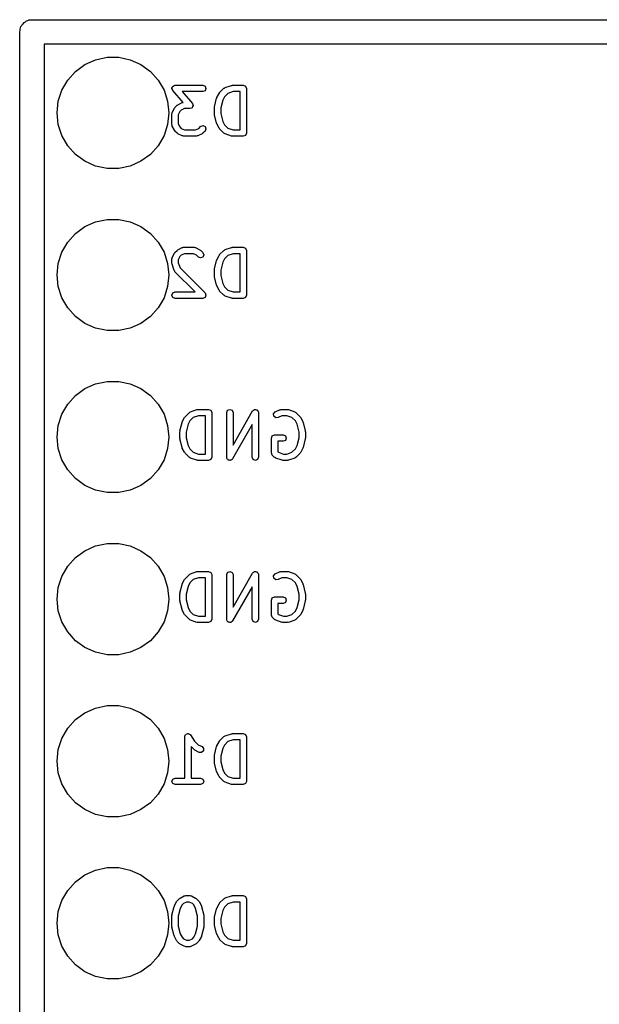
# Model space of a CAD drawing. Extents: x 128.4 to 146.6, y -61.5 to -30.6.
# Tile 3 of 4: x 128.4 to 137.5, y -46 to -30.6. Entities that reach past the tile are written whole.
import ezdxf

# ---------------------------------------------------------------- set-up
doc = ezdxf.new("R2010")
doc.units = 0
doc.layers.add('BLACK', color=7, linetype='CONTINUOUS')

msp = doc.modelspace()

# ---------------------------------------------------------------- linework, layer by layer
at = {"layer": 'BLACK', "linetype": 'CONTINUOUS'}
for p, q in [((128.434, -30.7221), (128.438, -30.7011)), ((128.438, -30.7011), (128.452, -30.6844)), ((128.452, -30.6844), (128.461, -30.6652)), ((128.461, -30.6652), (128.478, -30.6517)), ((128.478, -30.6517), (128.491, -30.6349)), ((128.491, -30.6349), (128.511, -30.6257)), ((128.511, -30.6257), (128.527, -30.6123)), ((128.527, -30.6123), (128.548, -30.6076)), ((128.548, -30.6076), (128.568, -30.5982)), ((128.568, -30.5982), (128.589, -30.5983)), ((128.589, -30.5983), (128.61, -30.5935)), ((128.61, -30.5935), (146.39, -30.5935)), ((128.419, -30.7837), (128.424, -30.7628)), ((128.419, -61.264), (128.419, -30.7837)), ((128.424, -30.7415), (128.434, -30.7221)), ((128.424, -30.7628), (128.424, -30.7415)), ((128.8, -30.9745), (128.8, -61.0735)), ((143.659, -30.9745), (128.8, -30.9745)), ((129.294, -31.4028), (129.442, -31.2951)), ((129.442, -31.2951), (129.609, -31.2206)), ((129.609, -31.2206), (129.788, -31.1825)), ((129.788, -31.1825), (129.972, -31.1825)), ((129.972, -31.1825), (130.151, -31.2206)), ((130.151, -31.2206), (130.318, -31.2951)), ((130.318, -31.2951), (130.466, -31.4028)), ((129.171, -31.5389), (129.294, -31.4028)), ((130.466, -31.4028), (130.589, -31.5389)), ((129.079, -31.6976), (129.171, -31.5389)), ((130.589, -31.5389), (130.681, -31.6976)), ((130.821, -31.633), (130.838, -31.6274)), ((130.838, -31.6274), (130.854, -31.6207)), ((130.854, -31.6207), (131.287, -31.6207)), ((131.287, -31.6207), (131.323, -31.6353)), ((131.638, -31.6566), (131.738, -31.6232)), ((131.738, -31.6232), (131.746, -31.6238)), ((131.746, -31.6238), (131.754, -31.6207)), ((131.754, -31.6207), (131.921, -31.6207)), ((131.921, -31.6207), (131.956, -31.6353)), ((129.023, -31.8718), (129.079, -31.6976)), ((130.681, -31.6976), (130.737, -31.8718)), ((130.804, -31.6673), (130.812, -31.6516)), ((130.805, -31.669), (130.804, -31.6673)), ((130.804, -31.6707), (130.805, -31.669)), ((130.811, -31.6869), (130.804, -31.6707)), ((130.816, -31.7036), (130.811, -31.6869)), ((130.812, -31.6516), (130.819, -31.6353)), ((130.98, -31.8904), (130.816, -31.7036)), ((130.819, -31.6353), (130.82, -31.6346)), ((130.82, -31.6346), (130.821, -31.633)), ((131.287, -31.7207), (130.964, -31.7207)), ((130.964, -31.7207), (131.125, -31.9044)), ((131.323, -31.706), (131.287, -31.7207)), ((131.323, -31.6353), (131.337, -31.6707)), ((131.337, -31.6707), (131.323, -31.706)), ((131.509, -31.815), (131.543, -31.7483)), ((131.543, -31.7483), (131.549, -31.7429)), ((131.549, -31.7429), (131.552, -31.7353)), ((131.552, -31.7353), (131.619, -31.6686)), ((131.619, -31.6686), (131.629, -31.6642)), ((131.681, -31.7477), (131.628, -31.8003)), ((131.629, -31.6642), (131.638, -31.6566)), ((131.762, -31.7207), (131.681, -31.7477)), ((131.871, -31.7207), (131.762, -31.7207)), ((131.871, -32.3207), (131.871, -31.7207)), ((131.956, -31.6353), (131.971, -31.6707)), ((131.971, -31.6707), (131.971, -32.3707)), ((129.004, -32.054), (129.023, -31.8718)), ((130.737, -31.8718), (130.756, -32.054)), ((130.852, -31.9686), (130.885, -31.9353)), ((130.885, -31.9353), (130.893, -31.9322)), ((130.893, -31.9322), (130.898, -31.9259)), ((130.898, -31.9259), (130.965, -31.8926)), ((130.965, -31.8926), (130.977, -31.8918)), ((130.977, -31.8918), (130.98, -31.8904)), ((131.125, -31.9044), (131.131, -31.9211)), ((131.137, -31.9407), (131.129, -31.9564)), ((131.131, -31.9211), (131.137, -31.9373)), ((131.137, -31.9373), (131.137, -31.939)), ((131.137, -31.939), (131.137, -31.9407)), ((131.472, -31.9585), (131.505, -31.8252)), ((131.505, -31.8252), (131.509, -31.8206)), ((131.509, -31.8206), (131.509, -31.815)), ((131.601, -31.8548), (131.571, -31.9768)), ((131.628, -31.8003), (131.601, -31.8548)), ((129.023, -32.2362), (129.004, -32.054)), ((130.756, -32.054), (130.737, -32.2362)), ((130.804, -32.0707), (130.808, -32.0599)), ((130.804, -32.2373), (130.804, -32.0707)), ((130.808, -32.0599), (130.809, -32.0483)), ((130.809, -32.0483), (130.843, -31.9816)), ((130.843, -31.9816), (130.849, -31.9762)), ((130.849, -31.9762), (130.852, -31.9686)), ((130.928, -32.0336), (130.904, -32.0825)), ((130.904, -32.0825), (130.904, -32.2255)), ((130.95, -32.0118), (130.928, -32.0336)), ((130.999, -31.9873), (130.95, -32.0118)), ((131.087, -31.9873), (130.999, -31.9873)), ((131.104, -31.9806), (131.087, -31.9873)), ((131.12, -31.975), (131.104, -31.9806)), ((131.121, -31.9734), (131.12, -31.975)), ((131.123, -31.9727), (131.121, -31.9734)), ((131.129, -31.9564), (131.123, -31.9727)), ((131.471, -31.9707), (131.473, -31.9648)), ((131.471, -32.0707), (131.471, -31.9707)), ((131.473, -32.0765), (131.471, -32.0707)), ((131.473, -31.9648), (131.472, -31.9585)), ((131.472, -32.0828), (131.473, -32.0765)), ((131.505, -32.2161), (131.472, -32.0828)), ((131.571, -31.9768), (131.571, -32.0645)), ((131.571, -32.0645), (131.601, -32.1865)), ((129.079, -32.4104), (129.023, -32.2362)), ((130.737, -32.2362), (130.681, -32.4104)), ((130.808, -32.2481), (130.804, -32.2373)), ((130.809, -32.2597), (130.808, -32.2481)), ((130.904, -32.2255), (130.928, -32.2744)), ((131.509, -32.2207), (131.505, -32.2161)), ((131.509, -32.2264), (131.509, -32.2207)), ((131.543, -32.293), (131.509, -32.2264)), ((131.601, -32.1865), (131.628, -32.241)), ((131.628, -32.241), (131.681, -32.2936)), ((130.843, -32.3264), (130.809, -32.2597)), ((130.849, -32.3318), (130.843, -32.3264)), ((130.852, -32.3394), (130.849, -32.3318)), ((130.885, -32.3727), (130.852, -32.3394)), ((130.893, -32.3758), (130.885, -32.3727)), ((130.898, -32.3821), (130.893, -32.3758)), ((130.965, -32.4154), (130.898, -32.3821)), ((130.928, -32.2744), (130.95, -32.2962)), ((130.95, -32.2962), (130.999, -32.3207)), ((130.999, -32.3207), (131.176, -32.3207)), ((131.176, -32.3207), (131.224, -32.2962)), ((131.276, -32.3821), (131.21, -32.4154)), ((131.224, -32.2962), (131.252, -32.2686)), ((131.252, -32.2686), (131.287, -32.254)), ((131.282, -32.3758), (131.276, -32.3821)), ((131.289, -32.3727), (131.282, -32.3758)), ((131.287, -32.254), (131.323, -32.2686)), ((131.323, -32.3394), (131.289, -32.3727)), ((131.323, -32.2686), (131.337, -32.304)), ((131.337, -32.304), (131.323, -32.3394)), ((131.549, -32.2984), (131.543, -32.293)), ((131.552, -32.306), (131.549, -32.2984)), ((131.619, -32.3727), (131.552, -32.306)), ((131.629, -32.3771), (131.619, -32.3727)), ((131.638, -32.3848), (131.629, -32.3771)), ((131.738, -32.4181), (131.638, -32.3848)), ((131.681, -32.2936), (131.762, -32.3207)), ((131.762, -32.3207), (131.871, -32.3207)), ((131.971, -32.3707), (131.956, -32.406)), ((129.171, -32.5691), (129.079, -32.4104)), ((130.681, -32.4104), (130.589, -32.5691)), ((130.977, -32.4162), (130.965, -32.4154)), ((130.987, -32.4207), (130.977, -32.4162)), ((131.187, -32.4207), (130.987, -32.4207)), ((131.198, -32.4162), (131.187, -32.4207)), ((131.21, -32.4154), (131.198, -32.4162)), ((131.746, -32.4175), (131.738, -32.4181)), ((131.754, -32.4207), (131.746, -32.4175)), ((131.921, -32.4207), (131.754, -32.4207)), ((131.956, -32.406), (131.921, -32.4207)), ((129.294, -32.7052), (129.171, -32.5691)), ((129.442, -32.8129), (129.294, -32.7052)), ((130.466, -32.7052), (130.318, -32.8129)), ((130.589, -32.5691), (130.466, -32.7052)), ((129.609, -32.8874), (129.442, -32.8129)), ((130.318, -32.8129), (130.151, -32.8874)), ((129.788, -32.9255), (129.609, -32.8874)), ((129.972, -32.9255), (129.788, -32.9255)), ((130.151, -32.8874), (129.972, -32.9255)), ((129.442, -33.8351), (129.609, -33.7606)), ((129.609, -33.7606), (129.788, -33.7225)), ((129.788, -33.7225), (129.972, -33.7225)), ((129.972, -33.7225), (130.151, -33.7606)), ((130.151, -33.7606), (130.318, -33.8351)), ((129.171, -34.0789), (129.294, -33.9428)), ((129.294, -33.9428), (129.442, -33.8351)), ((130.318, -33.8351), (130.466, -33.9428)), ((130.466, -33.9428), (130.589, -34.0789)), ((129.079, -34.2376), (129.171, -34.0789)), ((130.589, -34.0789), (130.681, -34.2376)), ((129.023, -34.4118), (129.079, -34.2376)), ((130.681, -34.2376), (130.737, -34.4118)), ((130.809, -34.3216), (130.843, -34.255)), ((130.843, -34.255), (130.849, -34.2496)), ((130.849, -34.2496), (130.852, -34.242)), ((130.852, -34.242), (130.885, -34.2086)), ((130.885, -34.2086), (130.893, -34.2055)), ((130.893, -34.2055), (130.898, -34.1993)), ((130.898, -34.1993), (130.965, -34.1659)), ((130.965, -34.1659), (130.977, -34.1651)), ((130.977, -34.1651), (130.987, -34.1607)), ((130.987, -34.1607), (131.154, -34.1607)), ((131.154, -34.1607), (131.165, -34.1651)), ((131.165, -34.1651), (131.176, -34.1659)), ((131.176, -34.1659), (131.243, -34.1993)), ((131.243, -34.1993), (131.248, -34.2055)), ((131.248, -34.2055), (131.256, -34.2086)), ((131.256, -34.2086), (131.289, -34.242)), ((131.289, -34.242), (131.304, -34.2773)), ((131.552, -34.2753), (131.619, -34.2086)), ((131.619, -34.2086), (131.629, -34.2042)), ((131.629, -34.2042), (131.638, -34.1966)), ((131.638, -34.1966), (131.738, -34.1632)), ((131.738, -34.1632), (131.746, -34.1638)), ((131.746, -34.1638), (131.754, -34.1607)), ((131.754, -34.1607), (131.921, -34.1607)), ((131.921, -34.1607), (131.956, -34.1753)), ((131.956, -34.1753), (131.971, -34.2107)), ((131.971, -34.2107), (131.971, -34.9107)), ((130.804, -34.344), (130.808, -34.3332)), ((130.804, -34.4107), (130.804, -34.344)), ((130.808, -34.3332), (130.809, -34.3216)), ((130.928, -34.3069), (130.904, -34.3558)), ((130.904, -34.3558), (130.904, -34.4026)), ((130.904, -34.4026), (130.931, -34.4837)), ((130.95, -34.2851), (130.928, -34.3069)), ((130.999, -34.2607), (130.95, -34.2851)), ((131.142, -34.2607), (130.999, -34.2607)), ((131.191, -34.2851), (131.142, -34.2607)), ((131.219, -34.3127), (131.191, -34.2851)), ((131.254, -34.3273), (131.219, -34.3127)), ((131.289, -34.3127), (131.254, -34.3273)), ((131.304, -34.2773), (131.289, -34.3127)), ((131.472, -34.4985), (131.505, -34.3652)), ((131.505, -34.3652), (131.509, -34.3606)), ((131.509, -34.355), (131.543, -34.2883)), ((131.509, -34.3606), (131.509, -34.355)), ((131.543, -34.2883), (131.549, -34.2829)), ((131.549, -34.2829), (131.552, -34.2753)), ((131.601, -34.3948), (131.571, -34.5168)), ((131.628, -34.3403), (131.601, -34.3948)), ((131.681, -34.2877), (131.628, -34.3403)), ((131.762, -34.2607), (131.681, -34.2877)), ((131.871, -34.2607), (131.762, -34.2607)), ((131.871, -34.8607), (131.871, -34.2607)), ((129.004, -34.594), (129.023, -34.4118)), ((130.737, -34.4118), (130.756, -34.594)), ((130.807, -34.4183), (130.804, -34.4107)), ((130.807, -34.4265), (130.807, -34.4183)), ((130.84, -34.5265), (130.807, -34.4265)), ((130.848, -34.5353), (130.84, -34.5265)), ((130.852, -34.546), (130.848, -34.5353)), ((131.167, -34.8607), (130.852, -34.546)), ((130.931, -34.4837), (131.323, -34.8753)), ((131.471, -34.5107), (131.473, -34.5048)), ((131.471, -34.6107), (131.471, -34.5107)), ((131.473, -34.5048), (131.472, -34.4985)), ((131.571, -34.5168), (131.571, -34.6045)), ((129.023, -34.7762), (129.004, -34.594)), ((130.756, -34.594), (130.737, -34.7762)), ((131.473, -34.6165), (131.471, -34.6107)), ((131.472, -34.6228), (131.473, -34.6165)), ((131.505, -34.7561), (131.472, -34.6228)), ((131.571, -34.6045), (131.601, -34.7265)), ((129.079, -34.9504), (129.023, -34.7762)), ((130.737, -34.7762), (130.681, -34.9504)), ((130.819, -34.8753), (130.854, -34.8607)), ((130.854, -34.8607), (131.167, -34.8607)), ((131.509, -34.7607), (131.505, -34.7561)), ((131.509, -34.7664), (131.509, -34.7607)), ((131.543, -34.833), (131.509, -34.7664)), ((131.549, -34.8384), (131.543, -34.833)), ((131.552, -34.846), (131.549, -34.8384)), ((131.619, -34.9127), (131.552, -34.846)), ((131.601, -34.7265), (131.628, -34.781)), ((131.628, -34.781), (131.681, -34.8336)), ((131.681, -34.8336), (131.762, -34.8607)), ((131.762, -34.8607), (131.871, -34.8607)), ((129.171, -35.1091), (129.079, -34.9504)), ((130.681, -34.9504), (130.589, -35.1091)), ((130.804, -34.9107), (130.819, -34.8753)), ((130.819, -34.946), (130.804, -34.9107)), ((130.854, -34.9607), (130.819, -34.946)), ((131.287, -34.9607), (130.854, -34.9607)), ((131.323, -34.946), (131.287, -34.9607)), ((131.323, -34.8753), (131.323, -34.8753)), ((131.323, -34.8753), (131.337, -34.9107)), ((131.337, -34.9107), (131.323, -34.946)), ((131.629, -34.9171), (131.619, -34.9127)), ((131.638, -34.9248), (131.629, -34.9171)), ((131.738, -34.9581), (131.638, -34.9248)), ((131.746, -34.9575), (131.738, -34.9581)), ((131.754, -34.9607), (131.746, -34.9575)), ((131.921, -34.9607), (131.754, -34.9607)), ((131.956, -34.946), (131.921, -34.9607)), ((131.971, -34.9107), (131.956, -34.946)), ((129.294, -35.2452), (129.171, -35.1091)), ((130.589, -35.1091), (130.466, -35.2452)), ((129.442, -35.3529), (129.294, -35.2452)), ((130.466, -35.2452), (130.318, -35.3529)), ((129.609, -35.4274), (129.442, -35.3529)), ((129.788, -35.4655), (129.609, -35.4274)), ((129.972, -35.4655), (129.788, -35.4655)), ((130.151, -35.4274), (129.972, -35.4655)), ((130.318, -35.3529), (130.151, -35.4274)), ((129.294, -36.4828), (129.442, -36.3751)), ((129.442, -36.3751), (129.609, -36.3006)), ((129.609, -36.3006), (129.788, -36.2625)), ((129.788, -36.2625), (129.972, -36.2625)), ((129.972, -36.2625), (130.151, -36.3006)), ((130.151, -36.3006), (130.318, -36.3751)), ((130.318, -36.3751), (130.466, -36.4828)), ((129.171, -36.6189), (129.294, -36.4828)), ((130.466, -36.4828), (130.589, -36.6189)), ((129.079, -36.7776), (129.171, -36.6189)), ((130.589, -36.6189), (130.681, -36.7776)), ((131.096, -36.7366), (131.196, -36.7032)), ((131.196, -36.7032), (131.204, -36.7038)), ((131.204, -36.7038), (131.212, -36.7007)), ((131.212, -36.7007), (131.379, -36.7007)), ((131.379, -36.7007), (131.414, -36.7153)), ((131.414, -36.7153), (131.429, -36.7507)), ((131.662, -36.7507), (131.677, -36.7153)), ((131.677, -36.7153), (131.712, -36.7007)), ((131.712, -36.7007), (131.747, -36.7153)), ((131.747, -36.7153), (131.762, -36.7507)), ((132.069, -36.7259), (132.074, -36.7217)), ((132.074, -36.7217), (132.077, -36.7153)), ((132.077, -36.7153), (132.089, -36.7104)), ((132.089, -36.7104), (132.099, -36.7024)), ((132.099, -36.7024), (132.106, -36.7033)), ((132.106, -36.7033), (132.112, -36.7007)), ((132.112, -36.7007), (132.124, -36.7056)), ((132.124, -36.7056), (132.137, -36.7073)), ((132.137, -36.7073), (132.141, -36.7127)), ((132.141, -36.7127), (132.147, -36.7153)), ((132.147, -36.7153), (132.152, -36.7273)), ((132.423, -36.7393), (132.49, -36.7059)), ((132.49, -36.7059), (132.501, -36.7051)), ((132.501, -36.7051), (132.512, -36.7007)), ((132.512, -36.7007), (132.612, -36.7007)), ((132.612, -36.7007), (132.62, -36.7038)), ((132.62, -36.7038), (132.628, -36.7032)), ((132.628, -36.7032), (132.728, -36.7366)), ((129.023, -36.9518), (129.079, -36.7776)), ((130.681, -36.7776), (130.737, -36.9518)), ((130.967, -36.895), (131.001, -36.8283)), ((131.001, -36.8283), (131.007, -36.8229)), ((131.007, -36.8229), (131.01, -36.8153)), ((131.01, -36.8153), (131.077, -36.7486)), ((131.077, -36.7486), (131.087, -36.7442)), ((131.139, -36.8277), (131.086, -36.8803)), ((131.087, -36.7442), (131.096, -36.7366)), ((131.22, -36.8007), (131.139, -36.8277)), ((131.329, -36.8007), (131.22, -36.8007)), ((131.329, -37.4007), (131.329, -36.8007)), ((131.429, -36.7507), (131.429, -37.4507)), ((131.662, -37.4507), (131.662, -36.7507)), ((131.762, -37.2624), (132.069, -36.7259)), ((131.762, -36.7507), (131.762, -37.2624)), ((132.152, -36.7273), (132.16, -36.7375)), ((132.16, -36.7375), (132.159, -36.7443)), ((132.159, -36.7443), (132.162, -36.7507)), ((132.162, -36.7507), (132.162, -37.4507)), ((132.398, -36.7682), (132.423, -36.7393)), ((132.401, -36.8064), (132.398, -36.7682)), ((132.43, -36.8314), (132.401, -36.8064)), ((132.468, -36.8287), (132.43, -36.8314)), ((132.524, -36.8007), (132.468, -36.8287)), ((132.604, -36.8007), (132.524, -36.8007)), ((132.685, -36.8277), (132.604, -36.8007)), ((132.738, -36.8803), (132.685, -36.8277)), ((132.728, -36.7366), (132.737, -36.7442)), ((132.737, -36.7442), (132.747, -36.7486)), ((132.747, -36.7486), (132.814, -36.8153)), ((132.814, -36.8153), (132.817, -36.8229)), ((132.817, -36.8229), (132.823, -36.8283)), ((132.823, -36.8283), (132.857, -36.895)), ((129.004, -37.134), (129.023, -36.9518)), ((130.737, -36.9518), (130.756, -37.134)), ((130.93, -37.0385), (130.963, -36.9052)), ((130.963, -36.9052), (130.967, -36.9006)), ((130.967, -36.9006), (130.967, -36.895)), ((131.059, -36.9348), (131.029, -37.0568)), ((131.086, -36.8803), (131.059, -36.9348)), ((132.062, -36.9389), (131.755, -37.4755)), ((132.062, -37.4507), (132.062, -36.9389)), ((132.765, -36.9348), (132.738, -36.8803)), ((132.795, -37.0568), (132.765, -36.9348)), ((132.857, -36.895), (132.857, -36.9006)), ((132.857, -36.9006), (132.861, -36.9052)), ((132.861, -36.9052), (132.894, -37.0385)), ((129.023, -37.3162), (129.004, -37.134)), ((130.756, -37.134), (130.737, -37.3162)), ((130.929, -37.0507), (130.931, -37.0448)), ((130.929, -37.1507), (130.929, -37.0507)), ((130.931, -37.1565), (130.929, -37.1507)), ((130.931, -37.0448), (130.93, -37.0385)), ((130.93, -37.1628), (130.931, -37.1565)), ((130.963, -37.2961), (130.93, -37.1628)), ((131.029, -37.0568), (131.029, -37.1445)), ((131.029, -37.1445), (131.059, -37.2665)), ((132.362, -37.1507), (132.377, -37.1153)), ((132.362, -37.384), (132.362, -37.1507)), ((132.377, -37.1153), (132.412, -37.1007)), ((132.412, -37.1007), (132.545, -37.1007)), ((132.545, -37.1007), (132.581, -37.1153)), ((132.581, -37.186), (132.545, -37.2007)), ((132.581, -37.1153), (132.595, -37.1507)), ((132.595, -37.1507), (132.581, -37.186)), ((132.765, -37.2665), (132.795, -37.1445)), ((132.795, -37.1445), (132.795, -37.0568)), ((132.894, -37.1628), (132.861, -37.2961)), ((132.894, -37.0385), (132.893, -37.0448)), ((132.893, -37.0448), (132.895, -37.0507)), ((132.895, -37.1507), (132.893, -37.1565)), ((132.893, -37.1565), (132.894, -37.1628)), ((132.895, -37.0507), (132.895, -37.1507)), ((129.079, -37.4904), (129.023, -37.3162)), ((130.737, -37.3162), (130.681, -37.4904)), ((130.967, -37.3007), (130.963, -37.2961)), ((130.967, -37.3064), (130.967, -37.3007)), ((131.001, -37.373), (130.967, -37.3064)), ((131.059, -37.2665), (131.086, -37.321)), ((131.086, -37.321), (131.139, -37.3736)), ((132.545, -37.2007), (132.462, -37.2007)), ((132.462, -37.2007), (132.462, -37.3633)), ((132.685, -37.3736), (132.738, -37.321)), ((132.738, -37.321), (132.765, -37.2665)), ((132.857, -37.3064), (132.823, -37.373)), ((132.861, -37.2961), (132.857, -37.3007)), ((132.857, -37.3007), (132.857, -37.3064)), ((129.171, -37.6491), (129.079, -37.4904)), ((130.681, -37.4904), (130.589, -37.6491)), ((131.007, -37.3784), (131.001, -37.373)), ((131.01, -37.386), (131.007, -37.3784)), ((131.077, -37.4527), (131.01, -37.386)), ((131.087, -37.4571), (131.077, -37.4527)), ((131.096, -37.4648), (131.087, -37.4571)), ((131.196, -37.4981), (131.096, -37.4648)), ((131.139, -37.3736), (131.22, -37.4007)), ((131.22, -37.4007), (131.329, -37.4007)), ((131.414, -37.486), (131.379, -37.5007)), ((131.429, -37.4507), (131.414, -37.486)), ((131.665, -37.457), (131.662, -37.4507)), ((131.664, -37.4638), (131.665, -37.457)), ((131.672, -37.4741), (131.664, -37.4638)), ((131.677, -37.486), (131.672, -37.4741)), ((131.683, -37.4886), (131.677, -37.486)), ((131.687, -37.4941), (131.683, -37.4886)), ((131.7, -37.4957), (131.687, -37.4941)), ((131.712, -37.5007), (131.7, -37.4957)), ((131.735, -37.491), (131.725, -37.4989)), ((131.747, -37.486), (131.735, -37.491)), ((131.75, -37.4797), (131.747, -37.486)), ((131.755, -37.4755), (131.75, -37.4797)), ((132.077, -37.486), (132.062, -37.4507)), ((132.112, -37.5007), (132.077, -37.486)), ((132.147, -37.486), (132.112, -37.5007)), ((132.162, -37.4507), (132.147, -37.486)), ((132.377, -37.4194), (132.362, -37.384)), ((132.41, -37.4527), (132.377, -37.4194)), ((132.421, -37.4571), (132.41, -37.4527)), ((132.43, -37.4648), (132.421, -37.4571)), ((132.53, -37.4981), (132.43, -37.4648)), ((132.462, -37.3633), (132.472, -37.3736)), ((132.472, -37.3736), (132.553, -37.4007)), ((132.553, -37.4007), (132.604, -37.4007)), ((132.604, -37.4007), (132.685, -37.3736)), ((132.728, -37.4648), (132.628, -37.4981)), ((132.737, -37.4571), (132.728, -37.4648)), ((132.747, -37.4527), (132.737, -37.4571)), ((132.814, -37.386), (132.747, -37.4527)), ((132.817, -37.3784), (132.814, -37.386)), ((132.823, -37.373), (132.817, -37.3784)), ((129.294, -37.7852), (129.171, -37.6491)), ((130.589, -37.6491), (130.466, -37.7852)), ((131.204, -37.4975), (131.196, -37.4981)), ((131.212, -37.5007), (131.204, -37.4975)), ((131.379, -37.5007), (131.212, -37.5007)), ((131.718, -37.498), (131.712, -37.5007)), ((131.725, -37.4989), (131.718, -37.498)), ((132.538, -37.4975), (132.53, -37.4981)), ((132.545, -37.5007), (132.538, -37.4975)), ((132.612, -37.5007), (132.545, -37.5007)), ((132.62, -37.4975), (132.612, -37.5007)), ((132.628, -37.4981), (132.62, -37.4975)), ((129.442, -37.8929), (129.294, -37.7852)), ((130.466, -37.7852), (130.318, -37.8929)), ((129.609, -37.9674), (129.442, -37.8929)), ((130.318, -37.8929), (130.151, -37.9674)), ((129.788, -38.0055), (129.609, -37.9674)), ((129.972, -38.0055), (129.788, -38.0055)), ((130.151, -37.9674), (129.972, -38.0055)), ((129.442, -38.9151), (129.609, -38.8406)), ((129.609, -38.8406), (129.788, -38.8025)), ((129.788, -38.8025), (129.972, -38.8025)), ((129.972, -38.8025), (130.151, -38.8406)), ((130.151, -38.8406), (130.318, -38.9151)), ((129.171, -39.1589), (129.294, -39.0228)), ((129.294, -39.0228), (129.442, -38.9151)), ((130.318, -38.9151), (130.466, -39.0228)), ((130.466, -39.0228), (130.589, -39.1589)), ((129.079, -39.3176), (129.171, -39.1589)), ((130.589, -39.1589), (130.681, -39.3176)), ((129.023, -39.4918), (129.079, -39.3176)), ((130.681, -39.3176), (130.737, -39.4918)), ((131.01, -39.3553), (131.077, -39.2886)), ((131.077, -39.2886), (131.087, -39.2842)), ((131.087, -39.2842), (131.096, -39.2766)), ((131.096, -39.2766), (131.196, -39.2432)), ((131.22, -39.3407), (131.139, -39.3677)), ((131.196, -39.2432), (131.204, -39.2438)), ((131.204, -39.2438), (131.212, -39.2407)), ((131.212, -39.2407), (131.379, -39.2407)), ((131.329, -39.3407), (131.22, -39.3407)), ((131.329, -39.9407), (131.329, -39.3407)), ((131.379, -39.2407), (131.414, -39.2553)), ((131.414, -39.2553), (131.429, -39.2907)), ((131.429, -39.2907), (131.429, -39.9907)), ((131.662, -39.2907), (131.677, -39.2553)), ((131.662, -39.9907), (131.662, -39.2907)), ((131.677, -39.2553), (131.712, -39.2407)), ((131.712, -39.2407), (131.747, -39.2553)), ((131.747, -39.2553), (131.762, -39.2907)), ((131.762, -39.8024), (132.069, -39.2659)), ((131.762, -39.2907), (131.762, -39.8024)), ((132.069, -39.2659), (132.074, -39.2617)), ((132.074, -39.2617), (132.077, -39.2553)), ((132.077, -39.2553), (132.089, -39.2504)), ((132.089, -39.2504), (132.099, -39.2424)), ((132.099, -39.2424), (132.106, -39.2433)), ((132.106, -39.2433), (132.112, -39.2407)), ((132.112, -39.2407), (132.124, -39.2456)), ((132.124, -39.2456), (132.137, -39.2473)), ((132.137, -39.2473), (132.141, -39.2527)), ((132.141, -39.2527), (132.147, -39.2553)), ((132.147, -39.2553), (132.152, -39.2673)), ((132.152, -39.2673), (132.16, -39.2775)), ((132.16, -39.2775), (132.159, -39.2843)), ((132.159, -39.2843), (132.162, -39.2907)), ((132.162, -39.2907), (132.162, -39.9907)), ((132.398, -39.3082), (132.423, -39.2793)), ((132.401, -39.3464), (132.398, -39.3082)), ((132.43, -39.3714), (132.401, -39.3464)), ((132.423, -39.2793), (132.49, -39.2459)), ((132.524, -39.3407), (132.468, -39.3687)), ((132.49, -39.2459), (132.501, -39.2451)), ((132.501, -39.2451), (132.512, -39.2407)), ((132.512, -39.2407), (132.612, -39.2407)), ((132.604, -39.3407), (132.524, -39.3407)), ((132.685, -39.3677), (132.604, -39.3407)), ((132.612, -39.2407), (132.62, -39.2438)), ((132.62, -39.2438), (132.628, -39.2432)), ((132.628, -39.2432), (132.728, -39.2766)), ((132.728, -39.2766), (132.737, -39.2842)), ((132.737, -39.2842), (132.747, -39.2886)), ((132.747, -39.2886), (132.814, -39.3553)), ((129.004, -39.674), (129.023, -39.4918)), ((130.737, -39.4918), (130.756, -39.674)), ((130.93, -39.5785), (130.963, -39.4452)), ((130.963, -39.4452), (130.967, -39.4406)), ((130.967, -39.435), (131.001, -39.3683)), ((130.967, -39.4406), (130.967, -39.435)), ((131.001, -39.3683), (131.007, -39.3629)), ((131.007, -39.3629), (131.01, -39.3553)), ((131.059, -39.4748), (131.029, -39.5968)), ((131.086, -39.4203), (131.059, -39.4748)), ((131.139, -39.3677), (131.086, -39.4203)), ((132.062, -39.4789), (131.755, -40.0155)), ((132.062, -39.9907), (132.062, -39.4789)), ((132.468, -39.3687), (132.43, -39.3714)), ((132.738, -39.4203), (132.685, -39.3677)), ((132.765, -39.4748), (132.738, -39.4203)), ((132.795, -39.5968), (132.765, -39.4748)), ((132.814, -39.3553), (132.817, -39.3629)), ((132.817, -39.3629), (132.823, -39.3683)), ((132.823, -39.3683), (132.857, -39.435)), ((132.857, -39.435), (132.857, -39.4406)), ((132.857, -39.4406), (132.861, -39.4452)), ((132.861, -39.4452), (132.894, -39.5785)), ((130.929, -39.5907), (130.931, -39.5848)), ((130.929, -39.6907), (130.929, -39.5907)), ((130.931, -39.5848), (130.93, -39.5785)), ((131.029, -39.5968), (131.029, -39.6845)), ((132.362, -39.6907), (132.377, -39.6553)), ((132.377, -39.6553), (132.412, -39.6407)), ((132.412, -39.6407), (132.545, -39.6407)), ((132.545, -39.6407), (132.581, -39.6553)), ((132.581, -39.6553), (132.595, -39.6907)), ((132.795, -39.6845), (132.795, -39.5968)), ((132.894, -39.5785), (132.893, -39.5848)), ((132.893, -39.5848), (132.895, -39.5907)), ((132.895, -39.5907), (132.895, -39.6907)), ((129.023, -39.8562), (129.004, -39.674)), ((130.756, -39.674), (130.737, -39.8562)), ((130.931, -39.6965), (130.929, -39.6907)), ((130.93, -39.7028), (130.931, -39.6965)), ((130.963, -39.8361), (130.93, -39.7028)), ((131.029, -39.6845), (131.059, -39.8065)), ((131.059, -39.8065), (131.086, -39.861)), ((132.362, -39.924), (132.362, -39.6907)), ((132.545, -39.7407), (132.462, -39.7407)), ((132.462, -39.7407), (132.462, -39.9033)), ((132.581, -39.726), (132.545, -39.7407)), ((132.595, -39.6907), (132.581, -39.726)), ((132.738, -39.861), (132.765, -39.8065)), ((132.765, -39.8065), (132.795, -39.6845)), ((132.894, -39.7028), (132.861, -39.8361)), ((132.895, -39.6907), (132.893, -39.6965)), ((132.893, -39.6965), (132.894, -39.7028)), ((129.079, -40.0304), (129.023, -39.8562)), ((130.737, -39.8562), (130.681, -40.0304)), ((130.967, -39.8407), (130.963, -39.8361)), ((130.967, -39.8464), (130.967, -39.8407)), ((131.001, -39.913), (130.967, -39.8464)), ((131.007, -39.9184), (131.001, -39.913)), ((131.01, -39.926), (131.007, -39.9184)), ((131.077, -39.9927), (131.01, -39.926)), ((131.086, -39.861), (131.139, -39.9136)), ((131.139, -39.9136), (131.22, -39.9407)), ((131.22, -39.9407), (131.329, -39.9407)), ((132.377, -39.9594), (132.362, -39.924)), ((132.41, -39.9927), (132.377, -39.9594)), ((132.462, -39.9033), (132.472, -39.9136)), ((132.472, -39.9136), (132.553, -39.9407)), ((132.553, -39.9407), (132.604, -39.9407)), ((132.604, -39.9407), (132.685, -39.9136)), ((132.685, -39.9136), (132.738, -39.861)), ((132.814, -39.926), (132.747, -39.9927)), ((132.817, -39.9184), (132.814, -39.926)), ((132.823, -39.913), (132.817, -39.9184)), ((132.857, -39.8464), (132.823, -39.913)), ((132.861, -39.8361), (132.857, -39.8407)), ((132.857, -39.8407), (132.857, -39.8464)), ((129.171, -40.1891), (129.079, -40.0304)), ((130.681, -40.0304), (130.589, -40.1891)), ((131.087, -39.9971), (131.077, -39.9927)), ((131.096, -40.0048), (131.087, -39.9971)), ((131.196, -40.0381), (131.096, -40.0048)), ((131.204, -40.0375), (131.196, -40.0381)), ((131.212, -40.0407), (131.204, -40.0375)), ((131.379, -40.0407), (131.212, -40.0407)), ((131.414, -40.026), (131.379, -40.0407)), ((131.429, -39.9907), (131.414, -40.026)), ((131.665, -39.997), (131.662, -39.9907)), ((131.664, -40.0038), (131.665, -39.997)), ((131.672, -40.0141), (131.664, -40.0038)), ((131.677, -40.026), (131.672, -40.0141)), ((131.683, -40.0286), (131.677, -40.026)), ((131.687, -40.0341), (131.683, -40.0286)), ((131.7, -40.0357), (131.687, -40.0341)), ((131.712, -40.0407), (131.7, -40.0357)), ((131.718, -40.038), (131.712, -40.0407)), ((131.725, -40.0389), (131.718, -40.038)), ((131.735, -40.031), (131.725, -40.0389)), ((131.747, -40.026), (131.735, -40.031)), ((131.75, -40.0197), (131.747, -40.026)), ((131.755, -40.0155), (131.75, -40.0197)), ((132.077, -40.026), (132.062, -39.9907)), ((132.112, -40.0407), (132.077, -40.026)), ((132.147, -40.026), (132.112, -40.0407)), ((132.162, -39.9907), (132.147, -40.026)), ((132.421, -39.9971), (132.41, -39.9927)), ((132.43, -40.0048), (132.421, -39.9971)), ((132.53, -40.0381), (132.43, -40.0048)), ((132.538, -40.0375), (132.53, -40.0381)), ((132.545, -40.0407), (132.538, -40.0375)), ((132.612, -40.0407), (132.545, -40.0407)), ((132.62, -40.0375), (132.612, -40.0407)), ((132.628, -40.0381), (132.62, -40.0375)), ((132.728, -40.0048), (132.628, -40.0381)), ((132.737, -39.9971), (132.728, -40.0048)), ((132.747, -39.9927), (132.737, -39.9971)), ((129.294, -40.3252), (129.171, -40.1891)), ((130.589, -40.1891), (130.466, -40.3252)), ((129.442, -40.4329), (129.294, -40.3252)), ((130.466, -40.3252), (130.318, -40.4329)), ((129.609, -40.5074), (129.442, -40.4329)), ((129.788, -40.5455), (129.609, -40.5074)), ((129.972, -40.5455), (129.788, -40.5455)), ((130.151, -40.5074), (129.972, -40.5455)), ((130.318, -40.4329), (130.151, -40.5074)), ((129.609, -41.3806), (129.788, -41.3425)), ((129.788, -41.3425), (129.972, -41.3425)), ((129.972, -41.3425), (130.151, -41.3806)), ((129.294, -41.5628), (129.442, -41.4551)), ((129.442, -41.4551), (129.609, -41.3806)), ((130.151, -41.3806), (130.318, -41.4551)), ((130.318, -41.4551), (130.466, -41.5628)), ((129.171, -41.6989), (129.294, -41.5628)), ((130.466, -41.5628), (130.589, -41.6989)), ((129.079, -41.8576), (129.171, -41.6989)), ((130.589, -41.6989), (130.681, -41.8576)), ((131.005, -41.8209), (131.013, -41.8088)), ((131.013, -41.8088), (131.019, -41.7953)), ((131.019, -41.7953), (131.023, -41.7933)), ((131.023, -41.7933), (131.026, -41.7891)), ((131.026, -41.7891), (131.041, -41.7862)), ((131.041, -41.7862), (131.054, -41.7807)), ((131.054, -41.7807), (131.059, -41.7826)), ((131.059, -41.7826), (131.064, -41.7816)), ((131.064, -41.7816), (131.076, -41.7897)), ((131.076, -41.7897), (131.089, -41.7953)), ((131.089, -41.7953), (131.091, -41.8001)), ((131.091, -41.8001), (131.096, -41.8029)), ((131.096, -41.8029), (131.16, -41.8988)), ((131.629, -41.8242), (131.638, -41.8166)), ((131.638, -41.8166), (131.738, -41.7832)), ((131.738, -41.7832), (131.746, -41.7838)), ((131.746, -41.7838), (131.754, -41.7807)), ((131.754, -41.7807), (131.921, -41.7807)), ((131.921, -41.7807), (131.956, -41.7953)), ((131.956, -41.7953), (131.971, -41.8307)), ((129.023, -42.0318), (129.079, -41.8576)), ((130.681, -41.8576), (130.737, -42.0318)), ((131.004, -41.8307), (131.006, -41.8259)), ((131.004, -42.4807), (131.004, -41.8307)), ((131.006, -41.8259), (131.005, -41.8209)), ((131.16, -41.8988), (131.217, -41.9562)), ((131.217, -41.9562), (131.276, -41.9859)), ((131.509, -41.975), (131.543, -41.9083)), ((131.543, -41.9083), (131.549, -41.9029)), ((131.549, -41.9029), (131.552, -41.8953)), ((131.552, -41.8953), (131.619, -41.8286)), ((131.628, -41.9603), (131.601, -42.0148)), ((131.619, -41.8286), (131.629, -41.8242)), ((131.681, -41.9077), (131.628, -41.9603)), ((131.762, -41.8807), (131.681, -41.9077)), ((131.871, -41.8807), (131.762, -41.8807)), ((131.871, -42.4807), (131.871, -41.8807)), ((131.971, -41.8307), (131.971, -42.5307)), ((129.004, -42.214), (129.023, -42.0318)), ((130.737, -42.0318), (130.756, -42.214)), ((131.152, -42.0327), (131.104, -41.9847)), ((131.104, -41.9847), (131.104, -42.4807)), ((131.16, -42.0358), (131.152, -42.0327)), ((131.165, -42.0421), (131.16, -42.0358)), ((131.232, -42.0754), (131.165, -42.0421)), ((131.27, -42.0781), (131.232, -42.0754)), ((131.299, -42.053), (131.27, -42.0781)), ((131.276, -41.9859), (131.301, -42.0149)), ((131.301, -42.0149), (131.299, -42.053)), ((131.471, -42.1307), (131.473, -42.1248)), ((131.472, -42.1185), (131.505, -41.9852)), ((131.473, -42.1248), (131.472, -42.1185)), ((131.505, -41.9852), (131.509, -41.9806)), ((131.509, -41.9806), (131.509, -41.975)), ((131.601, -42.0148), (131.571, -42.1368)), ((129.023, -42.3962), (129.004, -42.214)), ((130.756, -42.214), (130.737, -42.3962)), ((131.471, -42.2307), (131.471, -42.1307)), ((131.473, -42.2365), (131.471, -42.2307)), ((131.472, -42.2428), (131.473, -42.2365)), ((131.505, -42.3761), (131.472, -42.2428)), ((131.571, -42.1368), (131.571, -42.2245)), ((131.571, -42.2245), (131.601, -42.3465)), ((129.079, -42.5704), (129.023, -42.3962)), ((130.737, -42.3962), (130.681, -42.5704)), ((131.509, -42.3807), (131.505, -42.3761)), ((131.509, -42.3864), (131.509, -42.3807)), ((131.543, -42.453), (131.509, -42.3864)), ((131.601, -42.3465), (131.628, -42.401)), ((131.628, -42.401), (131.681, -42.4536)), ((129.171, -42.7291), (129.079, -42.5704)), ((130.681, -42.5704), (130.589, -42.7291)), ((130.804, -42.5307), (130.819, -42.4953)), ((130.819, -42.566), (130.804, -42.5307)), ((130.819, -42.4953), (130.854, -42.4807)), ((130.854, -42.5807), (130.819, -42.566)), ((130.854, -42.4807), (131.004, -42.4807)), ((131.254, -42.5807), (130.854, -42.5807)), ((131.104, -42.4807), (131.254, -42.4807)), ((131.254, -42.4807), (131.289, -42.4953)), ((131.289, -42.566), (131.254, -42.5807)), ((131.289, -42.4953), (131.304, -42.5307)), ((131.304, -42.5307), (131.289, -42.566)), ((131.549, -42.4584), (131.543, -42.453)), ((131.552, -42.466), (131.549, -42.4584)), ((131.619, -42.5327), (131.552, -42.466)), ((131.629, -42.5371), (131.619, -42.5327)), ((131.638, -42.5448), (131.629, -42.5371)), ((131.738, -42.5781), (131.638, -42.5448)), ((131.681, -42.4536), (131.762, -42.4807)), ((131.746, -42.5775), (131.738, -42.5781)), ((131.754, -42.5807), (131.746, -42.5775)), ((131.921, -42.5807), (131.754, -42.5807)), ((131.762, -42.4807), (131.871, -42.4807)), ((131.956, -42.566), (131.921, -42.5807)), ((131.971, -42.5307), (131.956, -42.566)), ((129.294, -42.8652), (129.171, -42.7291)), ((130.589, -42.7291), (130.466, -42.8652)), ((129.442, -42.9729), (129.294, -42.8652)), ((130.466, -42.8652), (130.318, -42.9729)), ((129.609, -43.0474), (129.442, -42.9729)), ((129.788, -43.0855), (129.609, -43.0474)), ((130.151, -43.0474), (129.972, -43.0855)), ((130.318, -42.9729), (130.151, -43.0474)), ((129.972, -43.0855), (129.788, -43.0855)), ((129.442, -43.9951), (129.609, -43.9206)), ((129.609, -43.9206), (129.788, -43.8825)), ((129.788, -43.8825), (129.972, -43.8825)), ((129.972, -43.8825), (130.151, -43.9206)), ((130.151, -43.9206), (130.318, -43.9951)), ((129.171, -44.2389), (129.294, -44.1028)), ((129.294, -44.1028), (129.442, -43.9951)), ((130.318, -43.9951), (130.466, -44.1028)), ((130.466, -44.1028), (130.589, -44.2389)), ((129.079, -44.3976), (129.171, -44.2389)), ((130.589, -44.2389), (130.681, -44.3976)), ((129.023, -44.5718), (129.079, -44.3976)), ((130.681, -44.3976), (130.737, -44.5718)), ((130.843, -44.4816), (130.876, -44.415)), ((130.876, -44.415), (130.882, -44.4096)), ((130.882, -44.4096), (130.885, -44.402)), ((130.885, -44.402), (130.919, -44.3686)), ((130.919, -44.3686), (130.926, -44.3655)), ((130.926, -44.3655), (130.932, -44.3593)), ((130.932, -44.3593), (130.998, -44.3259)), ((131.032, -44.4207), (130.984, -44.4451)), ((130.998, -44.3259), (131.01, -44.3251)), ((131.01, -44.3251), (131.021, -44.3207)), ((131.021, -44.3207), (131.087, -44.3207)), ((131.076, -44.4207), (131.032, -44.4207)), ((131.124, -44.4451), (131.076, -44.4207)), ((131.087, -44.3207), (131.098, -44.3251)), ((131.098, -44.3251), (131.11, -44.3259)), ((131.11, -44.3259), (131.176, -44.3593)), ((131.176, -44.3593), (131.182, -44.3655)), ((131.182, -44.3655), (131.189, -44.3686)), ((131.189, -44.3686), (131.223, -44.402)), ((131.223, -44.402), (131.226, -44.4096)), ((131.226, -44.4096), (131.232, -44.415)), ((131.232, -44.415), (131.265, -44.4816)), ((131.549, -44.4429), (131.552, -44.4353)), ((131.552, -44.4353), (131.619, -44.3686)), ((131.619, -44.3686), (131.629, -44.3642)), ((131.629, -44.3642), (131.638, -44.3566)), ((131.638, -44.3566), (131.738, -44.3232)), ((131.762, -44.4207), (131.681, -44.4477)), ((131.738, -44.3232), (131.746, -44.3238)), ((131.746, -44.3238), (131.754, -44.3207)), ((131.754, -44.3207), (131.921, -44.3207)), ((131.871, -44.4207), (131.762, -44.4207)), ((131.871, -45.0207), (131.871, -44.4207)), ((131.921, -44.3207), (131.956, -44.3353)), ((131.956, -44.3353), (131.971, -44.3707)), ((131.971, -44.3707), (131.971, -45.0707)), ((129.004, -44.754), (129.023, -44.5718)), ((130.737, -44.5718), (130.756, -44.754)), ((130.805, -44.6252), (130.839, -44.4919)), ((130.839, -44.4919), (130.842, -44.4873)), ((130.842, -44.4873), (130.843, -44.4816)), ((130.935, -44.5214), (130.904, -44.6435)), ((130.962, -44.467), (130.935, -44.5214)), ((130.984, -44.4451), (130.962, -44.467)), ((131.146, -44.467), (131.124, -44.4451)), ((131.173, -44.5215), (131.146, -44.467)), ((131.204, -44.6435), (131.173, -44.5215)), ((131.265, -44.4816), (131.266, -44.4873)), ((131.266, -44.4873), (131.269, -44.4919)), ((131.269, -44.4919), (131.303, -44.6252)), ((131.472, -44.6585), (131.505, -44.5252)), ((131.505, -44.5252), (131.509, -44.5206)), ((131.509, -44.515), (131.543, -44.4483)), ((131.509, -44.5206), (131.509, -44.515)), ((131.543, -44.4483), (131.549, -44.4429)), ((131.601, -44.5548), (131.571, -44.6768)), ((131.628, -44.5003), (131.601, -44.5548)), ((131.681, -44.4477), (131.628, -44.5003)), ((130.804, -44.6373), (130.806, -44.6315)), ((130.804, -44.804), (130.804, -44.6373)), ((130.806, -44.6315), (130.805, -44.6252)), ((130.904, -44.6435), (130.904, -44.7978)), ((131.204, -44.7978), (131.204, -44.6435)), ((131.303, -44.6252), (131.302, -44.6315)), ((131.302, -44.6315), (131.304, -44.6373)), ((131.304, -44.6373), (131.304, -44.804)), ((131.471, -44.6707), (131.473, -44.6648)), ((131.471, -44.7707), (131.471, -44.6707)), ((131.473, -44.6648), (131.472, -44.6585)), ((131.571, -44.6768), (131.571, -44.7645)), ((129.023, -44.9362), (129.004, -44.754)), ((130.756, -44.754), (130.737, -44.9362)), ((130.806, -44.8099), (130.804, -44.804)), ((130.805, -44.8161), (130.806, -44.8099)), ((130.839, -44.9495), (130.805, -44.8161)), ((130.904, -44.7978), (130.935, -44.9199)), ((131.173, -44.9199), (131.204, -44.7978)), ((131.303, -44.8161), (131.269, -44.9495)), ((131.304, -44.804), (131.302, -44.8099)), ((131.302, -44.8099), (131.303, -44.8161)), ((131.473, -44.7765), (131.471, -44.7707)), ((131.472, -44.7828), (131.473, -44.7765)), ((131.505, -44.9161), (131.472, -44.7828)), ((131.571, -44.7645), (131.601, -44.8865)), ((131.601, -44.8865), (131.628, -44.941)), ((129.079, -45.1104), (129.023, -44.9362)), ((130.737, -44.9362), (130.681, -45.1104)), ((130.842, -44.954), (130.839, -44.9495)), ((130.843, -44.9597), (130.842, -44.954)), ((130.876, -45.0264), (130.843, -44.9597)), ((130.882, -45.0318), (130.876, -45.0264)), ((130.885, -45.0394), (130.882, -45.0318)), ((130.919, -45.0727), (130.885, -45.0394)), ((130.935, -44.9199), (130.962, -44.9744)), ((130.962, -44.9744), (130.984, -44.9962)), ((130.984, -44.9962), (131.032, -45.0207)), ((131.032, -45.0207), (131.076, -45.0207)), ((131.076, -45.0207), (131.124, -44.9962)), ((131.124, -44.9962), (131.146, -44.9744)), ((131.146, -44.9744), (131.173, -44.9199)), ((131.223, -45.0394), (131.189, -45.0727)), ((131.226, -45.0318), (131.223, -45.0394)), ((131.232, -45.0264), (131.226, -45.0318)), ((131.265, -44.9597), (131.232, -45.0264)), ((131.266, -44.954), (131.265, -44.9597)), ((131.269, -44.9495), (131.266, -44.954)), ((131.509, -44.9207), (131.505, -44.9161)), ((131.509, -44.9264), (131.509, -44.9207)), ((131.543, -44.993), (131.509, -44.9264)), ((131.549, -44.9984), (131.543, -44.993)), ((131.552, -45.006), (131.549, -44.9984)), ((131.619, -45.0727), (131.552, -45.006)), ((131.628, -44.941), (131.681, -44.9936)), ((131.681, -44.9936), (131.762, -45.0207)), ((131.762, -45.0207), (131.871, -45.0207)), ((129.171, -45.2691), (129.079, -45.1104)), ((130.681, -45.1104), (130.589, -45.2691)), ((130.926, -45.0758), (130.919, -45.0727)), ((130.932, -45.0821), (130.926, -45.0758)), ((130.998, -45.1154), (130.932, -45.0821)), ((131.01, -45.1162), (130.998, -45.1154)), ((131.021, -45.1207), (131.01, -45.1162)), ((131.087, -45.1207), (131.021, -45.1207)), ((131.098, -45.1162), (131.087, -45.1207)), ((131.11, -45.1154), (131.098, -45.1162)), ((131.176, -45.0821), (131.11, -45.1154)), ((131.182, -45.0758), (131.176, -45.0821)), ((131.189, -45.0727), (131.182, -45.0758)), ((131.629, -45.0771), (131.619, -45.0727)), ((131.638, -45.0848), (131.629, -45.0771)), ((131.738, -45.1181), (131.638, -45.0848)), ((131.746, -45.1175), (131.738, -45.1181)), ((131.754, -45.1207), (131.746, -45.1175)), ((131.921, -45.1207), (131.754, -45.1207)), ((131.956, -45.106), (131.921, -45.1207)), ((131.971, -45.0707), (131.956, -45.106)), ((129.294, -45.4052), (129.171, -45.2691)), ((130.589, -45.2691), (130.466, -45.4052)), ((129.442, -45.5129), (129.294, -45.4052)), ((129.609, -45.5874), (129.442, -45.5129)), ((130.318, -45.5129), (130.151, -45.5874)), ((130.466, -45.4052), (130.318, -45.5129)), ((129.788, -45.6255), (129.609, -45.5874)), ((129.972, -45.6255), (129.788, -45.6255)), ((130.151, -45.5874), (129.972, -45.6255))]:
    msp.add_line(p, q, dxfattribs=at)

doc.saveas('drawing.dxf')
